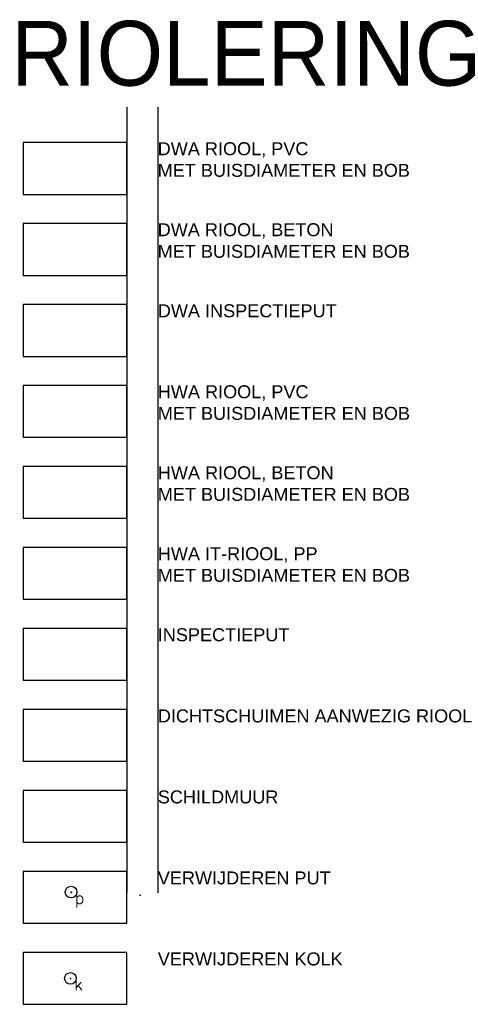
# Model space of a CAD drawing. Header units: metres. Extents: x 252743 to 254903, y 592696 to 593766.
# Tile 123 of 256: x 254242 to 254256, y 593363 to 593393. Entities that reach past the tile are written whole.
import ezdxf
from ezdxf.enums import TextEntityAlignment as Align

# ---------------------------------------------------------------- set-up
doc = ezdxf.new("R2010")
doc.units = ezdxf.units.M
doc.layers.add('ALGEMEEN HULP', color=6, linetype='Continuous', plot=False)
for name, color, linetype in [('ALGEMEEN LEGENDA 200', 7, 'Continuous'), ('ALGEMEEN TEKST 200', 7, 'Continuous'), ('V-RI-KOLK', 10, 'Continuous'), ('V-RI-RIOOLPUT', 10, 'Continuous')]:
    doc.layers.add(name, color=color, linetype=linetype)
doc.layers.get('0').freeze()
doc.styles.add('N_STANDARD 200', font='arial.ttf', dxfattribs={"height": 0.4})
doc.styles.get("Standard").update_dxf_attribs({"font": 'simplex.shx'})

# ---------------------------------------------------------------- blocks, each defined once
blk = doc.blocks.new('B_KOLK')
blk.add_circle((0, 0), 0.9)
blk.add_point((0, 0))
blk.add_text('k', height=1.8).set_placement((0.6, 0), align=Align.TOP_LEFT)
blk = doc.blocks.new('B_RIOOLPUT')
blk.add_circle((0, 0), 0.9)
blk.add_point((0, 0))
blk.add_text('p', height=1.8).set_placement((0.6, 0), align=Align.TOP_LEFT)

msp = doc.modelspace()

# ---------------------------------------------------------------- linework, layer by layer
at = {"layer": 'ALGEMEEN HULP'}
for p, q in [((254245.554, 593390.413), (254245.554, 593366.165)), ((254246.513, 593390.413), (254246.513, 593366.165))]:
    msp.add_line(p, q, dxfattribs=at)
at = {"layer": 'ALGEMEEN LEGENDA 200'}
for points in [[(254242.354, 593387.722), (254245.554, 593387.722), (254245.554, 593389.322), (254242.354, 593389.322)], [(254242.354, 593385.222), (254245.554, 593385.222), (254245.554, 593386.822), (254242.354, 593386.822)], [(254242.354, 593382.722), (254245.554, 593382.722), (254245.554, 593384.322), (254242.354, 593384.322)], [(254242.354, 593380.222), (254245.554, 593380.222), (254245.554, 593381.822), (254242.354, 593381.822)], [(254242.354, 593377.722), (254245.554, 593377.722), (254245.554, 593379.322), (254242.354, 593379.322)], [(254242.354, 593375.222), (254245.554, 593375.222), (254245.554, 593376.822), (254242.354, 593376.822)], [(254242.354, 593372.722), (254245.554, 593372.722), (254245.554, 593374.322), (254242.354, 593374.322)], [(254242.354, 593370.222), (254245.554, 593370.222), (254245.554, 593371.822), (254242.354, 593371.822)], [(254242.354, 593370.222), (254245.554, 593370.222), (254245.554, 593371.822), (254242.354, 593371.822)], [(254242.354, 593367.722), (254245.554, 593367.722), (254245.554, 593369.322), (254242.354, 593369.322)], [(254242.354, 593365.222), (254245.554, 593365.222), (254245.554, 593366.822), (254242.354, 593366.822)], [(254242.354, 593362.722), (254245.554, 593362.722), (254245.554, 593364.322), (254242.354, 593364.322)]]:
    msp.add_lwpolyline(points, close=True, dxfattribs=at)
at = {"layer": 'V-RI-KOLK'}
msp.add_point((254245.967, 593366.089), dxfattribs=at)
at = {"layer": 'V-RI-RIOOLPUT'}
msp.add_point((254243.846, 593366.171), dxfattribs=at)

# ---------------------------------------------------------------- block references
at = {"layer": 'V-RI-KOLK', "xscale": 0.2, "yscale": 0.2, "zscale": 0.2}
msp.add_blockref('B_KOLK', (254243.814, 593363.522), dxfattribs=at)
at = {"layer": 'V-RI-RIOOLPUT', "xscale": 0.2, "yscale": 0.2, "zscale": 0.2}
msp.add_blockref('B_RIOOLPUT', (254243.834, 593366.185), dxfattribs=at)

# ---------------------------------------------------------------- texts
at = {"layer": 'ALGEMEEN HULP', "insert": (254241.97, 593396.411), "char_height": 2, "width": 11.7453, "attachment_point": 1, "style": 'N_STANDARD 200'}
msp.add_mtext('\\PRIOLERING', dxfattribs=at)
at = {"layer": 'ALGEMEEN TEKST 200', "char_height": 0.4, "attachment_point": 1, "style": 'N_STANDARD 200'}
for s, insert, width in [('DWA RIOOL, PVC \\PMET BUISDIAMETER EN BOB', (254246.509, 593389.33), 15.5605), ('DWA RIOOL, BETON \\PMET BUISDIAMETER EN BOB', (254246.509, 593386.83), 15.5605), ('DWA INSPECTIEPUT', (254246.513, 593384.328), 15.5605), ('HWA RIOOL, PVC \\PMET BUISDIAMETER EN BOB', (254246.513, 593381.829), 15.5605), ('HWA RIOOL, BETON\\PMET BUISDIAMETER EN BOB', (254246.513, 593379.329), 15.5605), ('HWA IT-RIOOL, PP\\PMET BUISDIAMETER EN BOB', (254246.513, 593376.829), 15.5605), ('INSPECTIEPUT', (254246.513, 593374.328), 9.99782), ('DICHTSCHUIMEN AANWEZIG RIOOL', (254246.513, 593371.823), 15.5605), ('SCHILDMUUR', (254246.513, 593369.323), 15.5605), ('VERWIJDEREN PUT', (254246.513, 593366.823), 15.5605), ('VERWIJDEREN KOLK', (254246.513, 593364.323), 15.5605)]:
    msp.add_mtext(s, dxfattribs=dict(at, insert=insert, width=width))

doc.saveas('drawing.dxf')
